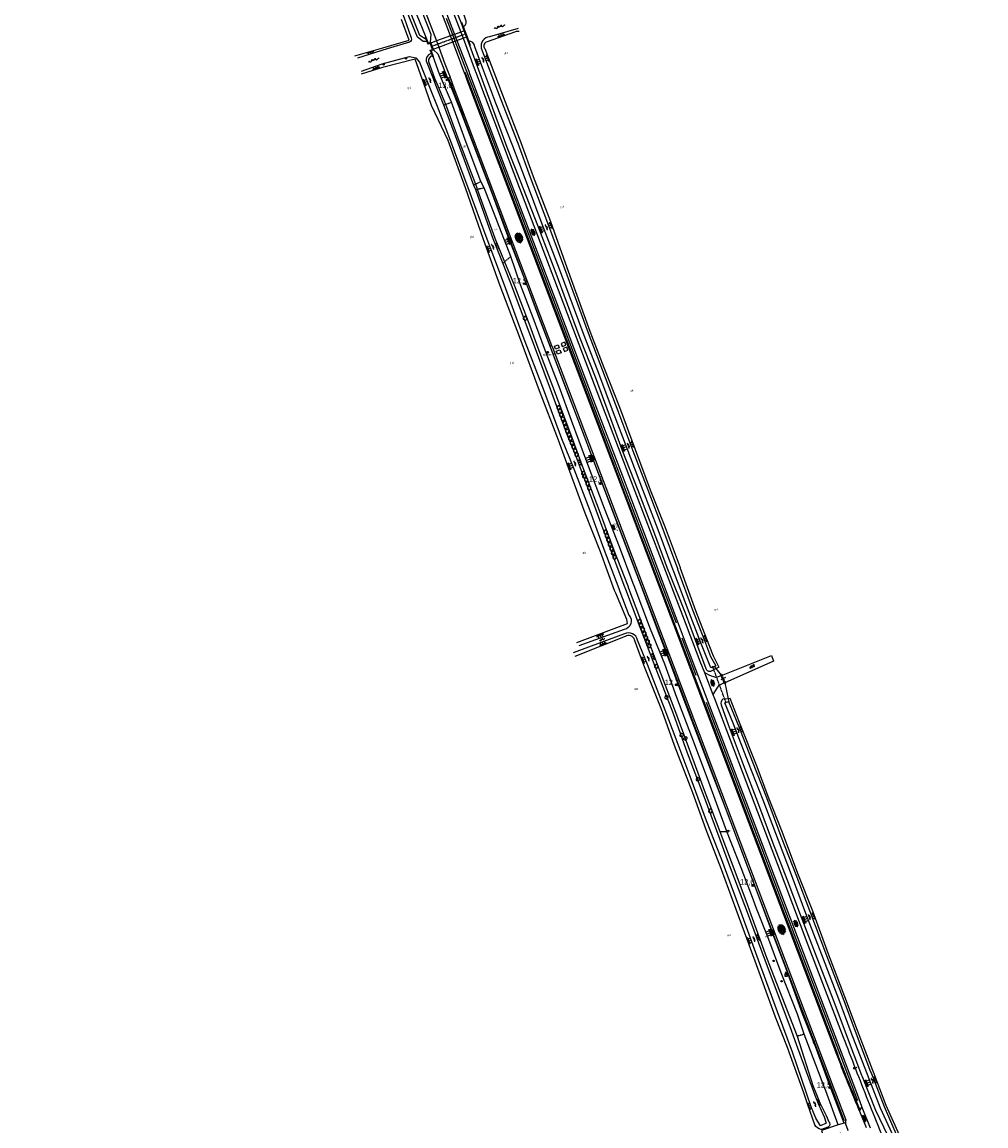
# Model space of a CAD drawing. Header units: metres. Extents: x 121538 to 126242, y 445257 to 454505.
# Tile 10 of 83: x 125416 to 125863, y 446574 to 447087. Entities that reach past the tile are written whole.
import ezdxf

# ---------------------------------------------------------------- set-up
doc = ezdxf.new("R2010")
doc.units = ezdxf.units.M
doc.linetypes.add('STIPPELFIJN', pattern=[0.375, 0.25, -0.125])
for name, color, linetype in [('BOUWT04', 8, 'Continuous'), ('SYMBD01', 8, 'Continuous'), ('SYMBD02', 8, 'Continuous'), ('SYMBD04', 8, 'Continuous'), ('SYMBD05', 8, 'Continuous'), ('TEK-D05', 8, 'Continuous'), ('TER-D03S', 8, 'Continuous'), ('TER-T02', 8, 'RASTER'), ('TER-T03', 8, 'Continuous'), ('TER-T04', 8, 'HAAG'), ('TER-T09', 8, 'Continuous'), ('TOPOT05', 8, 'STIPPELFIJN'), ('TOPOT06', 8, 'WALB'), ('TOPOT18', 8, 'STIPPELFIJN'), ('TOPOT20', 8, 'Continuous'), ('TOPOT21', 8, 'Continuous'), ('TOPOT22', 8, 'Continuous'), ('TOPOT24', 8, 'Continuous'), ('TOPOT26', 8, 'Continuous'), ('TOPOT30', 8, 'Continuous'), ('TOPOT31', 8, 'Continuous'), ('TOPOT50', 8, 'Continuous'), ('TOPOT55', 8, 'Continuous'), ('WAT-T00', 8, 'Continuous'), ('WEG-T01', 8, 'Continuous')]:
    doc.layers.add(name, color=color, linetype=linetype)
doc.styles.add('ISO', font='provutr.shx')
doc.styles.add('rtw_iso', font='iso-rtw.shx')
doc.linetypes.add('HAAG', pattern='A,0.25,-0.25,[151,BLOK.SHX,S=0.25,R=0,X=0,Y=0],-0.25,0.25', length=1)
doc.linetypes.add('RASTER', pattern='A,0.25,-0.25,[150,BLOK.SHX,S=0.25,R=0,X=0,Y=0],-0.25,0.25', length=1)
doc.linetypes.add('WALB', pattern='A,0.5,[155,BLOK.SHX,S=0.25,R=0,X=0,Y=0],0.5', length=1)

# ---------------------------------------------------------------- blocks, each defined once
blk = doc.blocks.new('water-l')
at = {"linetype": 'Continuous'}
for centre, start, end in [((0.16, 1.47), 129.7446, 230.2554), ((-0.47, 2.22), 309.7446, 50.2554), ((-0.47, 0.72), 309.7446, 50.2554), ((0.49, 0), 129.7446, 230.2554), ((-0.14, 0.75), 309.7446, 50.2554), ((0.16, -1.51), 129.7446, 230.2554), ((-0.47, -0.76), 309.7446, 50.2554), ((-0.47, -2.26), 309.7446, 50.2554), ((-0.14, -0.75), 309.7446, 50.2554)]:
    blk.add_arc(centre, 0.488, start, end, dxfattribs=at)
blk = doc.blocks.new('talud')
for p, q in [((0, 0.75), (0.5, 0.75)), ((0, 0.5), (1, 0.5)), ((0, 0.25), (0.5, 0.25)), ((0, 0), (1, 0)), ((0, -0.25), (0.5, -0.25)), ((0, -0.5), (1, -0.5)), ((0, -0.75), (0.5, -0.75))]:
    blk.add_line(p, q)
blk = doc.blocks.new('water-m')
at = {"linetype": 'Continuous'}
for centre, start, end in [((-0.01, 0.75), 129.7446, 230.2554), ((-0.32, 1.12), 309.7446, 50.2554), ((-0.32, 0.37), 309.7446, 50.2554), ((0.32, 0.01), 129.7446, 230.2554), ((0, 0.38), 309.7446, 50.2554), ((-0.01, -0.74), 129.7446, 230.2554), ((-0.32, -0.37), 309.7446, 50.2554), ((-0.32, -1.12), 309.7446, 50.2554), ((0, -0.37), 309.7446, 50.2554)]:
    blk.add_arc(centre, 0.244, start, end, dxfattribs=at)
blk = doc.blocks.new('struik')
at = {"linetype": 'Continuous'}
for centre, start, end in [((-0.44, 0), 91.0912, 268.9013), ((0, 0.44), 1.0233, 178.9632), ((0.44, 0), 271.6625, 88.3448), ((0, -0.45), 180.4729, 359.5406)]:
    blk.add_arc(centre, 0.45, start, end, dxfattribs=at)
blk = doc.blocks.new('asfalt-xl')
at = {"linetype": 'Continuous'}
for p, q in [((1.4, 1.54), (-1.75, -0.3)), ((1.4, 1.54), (-1.75, -0.3)), ((1.41, -1.53), (-1.75, 0.28)), ((1.41, -1.53), (-1.75, 0.28)), ((1.01, 2.03), (-1.74, 0.43)), ((1.01, 2.03), (-1.74, 0.43)), ((1.65, -0.94), (-1.64, 0.94)), ((1.65, -0.94), (-1.64, 0.94)), ((1.64, 0.96), (-1.63, -0.95)), ((1.64, 0.96), (-1.63, -0.95)), ((0.41, 2.41), (-1.51, 1.29)), ((0.41, 2.41), (-1.51, 1.29)), ((1.77, -0.29), (-1.4, 1.52)), ((1.77, -0.29), (-1.4, 1.52)), ((1.76, 0.3), (-1.39, -1.53)), ((1.76, 0.3), (-1.39, -1.53)), ((1.75, 0.44), (-1.02, 2.02)), ((1.75, 0.44), (-1.02, 2.02)), ((1.52, 1.29), (-0.43, 2.4)), ((1.52, 1.29), (-0.43, 2.4)), ((1.02, -2.03), (-1.74, -0.45)), ((1.02, -2.03), (-1.74, -0.45)), ((0.41, -2.41), (-1.49, -1.33)), ((0.41, -2.41), (-1.49, -1.33)), ((1.75, -0.43), (-1, -2.03)), ((1.75, -0.43), (-1, -2.03)), ((1.53, -1.28), (-0.41, -2.41)), ((1.53, -1.28), (-0.41, -2.41))]:
    blk.add_line(p, q, dxfattribs=at)
blk = doc.blocks.new('DRHEK')
at = {"linetype": 'Continuous'}
for p, q in [((1.25, 0), (-1.25, 0)), ((-0.5, 0.7), (0.5, 0.7)), ((-0.5, -0.7), (0.5, -0.7))]:
    blk.add_line(p, q, dxfattribs=at)
blk = doc.blocks.new('asfalt-l')
for p, q in [((-0.93, 0.18), (0.7, 1.13)), ((-0.89, -0.52), (0.89, 0.52)), ((-0.89, 0.52), (0.89, -0.52)), ((-0.76, 1.01), (0.3, 1.62)), ((-0.7, 1.13), (0.93, 0.18)), ((-0.3, 1.62), (0.76, 1.01)), ((-0.93, -0.18), (0.7, -1.13)), ((-0.76, -1.01), (0.3, -1.62)), ((-0.7, -1.13), (0.93, -0.18)), ((-0.3, -1.62), (0.76, -1.01))]:
    blk.add_line(p, q)
blk = doc.blocks.new('beton-m')
for p, q in [((-0.68, 0.66), (-0.45, 0.52)), ((-0.45, 0.26), (-0.68, 0.13)), ((-0.23, 1.44), (-0.45, 1.31)), ((-0.45, 1.31), (-0.45, 1.05)), ((-0.45, 1.05), (-0.23, 0.92)), ((-0.45, 0.52), (-0.45, 0.26)), ((0, 1.31), (-0.23, 1.44)), ((-0.23, 0.92), (0, 1.05)), ((0, 1.05), (0, 1.31)), ((0, 0.52), (0.23, 0.66)), ((0, 0.26), (0, 0.52)), ((0.23, 0.13), (0, 0.26)), ((0.23, 0.66), (0.45, 0.52)), ((0.45, 0.26), (0.23, 0.13)), ((0.45, 0.52), (0.45, 0.26)), ((-0.45, -0.26), (-0.23, -0.13)), ((-0.45, -0.52), (-0.45, -0.26)), ((-0.23, -0.66), (-0.45, -0.52)), ((-0.23, -0.13), (0, -0.26)), ((0, -0.52), (-0.23, -0.66)), ((0, -0.26), (0, -0.52)), ((0, -1.05), (0.23, -0.92)), ((0.23, -0.92), (0.45, -1.05)), ((0.45, -0.26), (0.68, -0.13)), ((0.45, -0.52), (0.45, -0.26)), ((0.68, -0.66), (0.45, -0.52))]:
    blk.add_line(p, q)
blk = doc.blocks.new('paal')
for radius in [0.45, 0.2]:
    blk.add_circle((0, 0), radius)
blk = doc.blocks.new('kilometerpaal')
for p, q in [((-0.44, 0.44), (0.44, -0.44)), ((-0.44, -0.44), (-0.44, 0.44)), ((0.44, 0.44), (-0.44, -0.44)), ((0.44, -0.44), (0.44, 0.44))]:
    blk.add_line(p, q)
at = {"style": 'rtw_iso'}
blk.add_attdef('KILOMETERPAAL', (0.59, 0.87), '', height=2.5, dxfattribs=at)
blk = doc.blocks.new('BOOM')
for radius in [0.315, 0.225, 0.135]:
    blk.add_circle((0, 0), radius)
blk = doc.blocks.new('afsl-gas')
blk.add_circle((0, 0), 0.45)
at = {"style": 'ISO'}
blk.add_attdef('AFSL-GAS', (0.7, 0), '', height=0.9, dxfattribs=at)
blk = doc.blocks.new('verkeersbord')
for p, q in [((0.5, 0.32), (-0.5, 0.32)), ((-0.5, 0.32), (0, -0.6)), ((0, -0.6), (0.5, 0.32))]:
    blk.add_line(p, q)
blk = doc.blocks.new('verklikker')
blk.add_circle((0, 0), 0.45)
at = {"style": 'ISO'}
blk.add_attdef('VERKLIKKER', (0.7, 0), '', height=0.9, dxfattribs=at)
blk = doc.blocks.new('aanduidingsbord')
for p, q in [((-0.81, -0.33), (0, 0)), ((-1.45, -0.5), (-1.01, -0.5))]:
    blk.add_line(p, q)
blk.add_circle((-1.23, -0.5), 0.45)
blk = doc.blocks.new('verkeersteller')
blk.add_circle((0, 0), 0.45)
blk = doc.blocks.new('zonnepaneel')
blk.add_circle((0, 0), 0.45)
at = {"style": 'ISO'}
blk.add_attdef('ZONNEPANEEL', (0.7, 0), '', height=0.9, dxfattribs=at)
blk = doc.blocks.new('wegwijzer-mp')
for q in [(-0.42, 1.42), (0.42, 1.42), (0, 0)]:
    blk.add_line((0, 1), q)
blk.add_lwpolyline([(-0.6, -0.6), (0.6, -0.6), (0.6, 0.6), (-0.6, 0.6)], close=True)
blk = doc.blocks.new('klinkers-m')
for p, q in [((0, 1.5), (-0.5, 1.5)), ((-0.5, 1.5), (-0.5, 0.5)), ((-0.5, 0.5), (-0.5, -0.5)), ((0, 0.5), (-0.5, 0.5)), ((0, 1.5), (0, 1)), ((0.5, 1), (0, 1)), ((0, 1), (0, 0.5)), ((0, 0.5), (0, 0)), ((0.5, 0), (0, 0)), ((0, 0), (0, -0.5)), ((0.5, 0), (0.5, 1)), ((0.5, -1), (0.5, 0)), ((-0.5, -0.5), (-0.5, -1.5)), ((0, -0.5), (-0.5, -0.5)), ((-0.5, -1.5), (0, -1.5)), ((0, -0.5), (0, -1)), ((0, -1), (0.5, -1)), ((0, -1), (0, -1.5))]:
    blk.add_line(p, q)
blk = doc.blocks.new('klinkers-l')
at = {"linetype": 'Continuous'}
for p, q in [((-0.25, 1), (-0.75, 1)), ((-0.75, 1), (-0.75, 0)), ((-0.25, 0), (-0.75, 0)), ((-0.75, 0), (-0.75, -1)), ((0.25, 1.5), (-0.25, 1.5)), ((-0.25, 1.5), (-0.25, 0.5)), ((0.25, 0.5), (-0.25, 0.5)), ((-0.25, 0.5), (-0.25, -0.5)), ((0.25, 0.5), (0.25, 1.5)), ((0.75, 1), (0.25, 1)), ((0.25, -0.5), (0.25, 0.5)), ((0.75, 0), (0.75, 1)), ((-0.75, -1), (-0.25, -1)), ((-0.25, -0.5), (-0.25, 0)), ((0.25, -0.5), (-0.25, -0.5)), ((-0.25, -0.5), (-0.25, -1.5)), ((-0.25, -1.5), (0.25, -1.5)), ((0.75, 0), (0.25, 0)), ((0.25, 0), (0.25, -0.5)), ((0.25, -1.5), (0.25, -0.5)), ((0.25, -1), (0.75, -1)), ((0.75, -1), (0.75, 0))]:
    blk.add_line(p, q, dxfattribs=at)
blk = doc.blocks.new('bermverhardingblok-s')
at = {"linetype": 'Continuous'}
for p, q in [((-0.2, 1), (-0.2, -1)), ((-0.2, 1), (0.2, 1)), ((0.2, 1), (-0.2, 1)), ((0.2, 0), (-0.2, 0)), ((0.2, -1), (0.2, 1)), ((-0.2, -1), (0.2, -1))]:
    blk.add_line(p, q, dxfattribs=at)
for points in [[(0.1, 0.1), (0.1, 0.9), (-0.1, 0.9), (-0.1, 0.1)], [(0, 0.2), (0, 0.8), (0, 0.8), (0, 0.2)]]:
    blk.add_lwpolyline(points, close=True, dxfattribs=at)

msp = doc.modelspace()

# ---------------------------------------------------------------- linework, layer by layer
at = {"layer": 'BOUWT04'}
for points in [[(125619.67, 447086.41), (125619.89, 447086.52), (125620.67, 447084.5)], [(125621.16, 447082.5), (125619.67, 447086.41)], [(125616.72, 447080.89), (125615.94, 447080.61)], [(125619.54, 447081.91), (125616.72, 447080.89)], [(125621.16, 447082.5), (125619.54, 447081.91)], [(125620.67, 447084.5), (125621.4, 447082.59)], [(125621.16, 447082.5), (125621.4, 447082.59)], [(125622.23, 447079.7), (125621.16, 447082.5)], [(125621.4, 447082.59), (125622.47, 447079.79)], [(125603.46, 447078.58), (125603.12, 447079.47), (125603.35, 447079.58)], [(125603.35, 447079.58), (125604.44, 447076.87), (125605.48, 447077.23)], [(125603.88, 447077.52), (125603.46, 447078.58)], [(125605.38, 447076.77), (125604.31, 447076.41), (125603.88, 447077.52)], [(125605.38, 447076.77), (125605.62, 447076.86)], [(125606.46, 447073.93), (125605.38, 447076.77)], [(125605.48, 447077.23), (125605.62, 447076.86)], [(125608.27, 447077.82), (125605.62, 447076.86)], [(125605.62, 447076.86), (125606.72, 447074.02)], [(125614.78, 447080.18), (125608.27, 447077.82)], [(125609.34, 447074.98), (125615.84, 447077.36)], [(125615.94, 447080.61), (125614.78, 447080.18)], [(125615.84, 447077.36), (125617.02, 447077.79)], [(125617.02, 447077.79), (125617.8, 447078.08)], [(125617.8, 447078.08), (125620.6, 447079.1)], [(125620.6, 447079.1), (125622.23, 447079.7)], [(125622.47, 447079.79), (125622.23, 447079.7)], [(125623.74, 447075.74), (125622.23, 447079.7)], [(125622.47, 447079.79), (125623.19, 447077.91)], [(125623.19, 447077.91), (125623.98, 447075.83), (125623.74, 447075.74)], [(125605.92, 447072.17), (125605.4, 447073.55), (125606.46, 447073.93)], [(125606.85, 447073.69), (125606.61, 447073.59), (125605.81, 447073.29), (125606.81, 447070.54)], [(125606.38, 447070.98), (125605.92, 447072.17)], [(125606.81, 447070.54), (125606.57, 447070.46), (125606.38, 447070.98)], [(125606.72, 447074.02), (125606.46, 447073.93)], [(125606.72, 447074.02), (125609.34, 447074.98)], [(125606.72, 447074.02), (125606.85, 447073.69)]]:
    msp.add_lwpolyline(points, dxfattribs=at)
at = {"layer": 'TER-T02', "flags": 128}
for points in [[(125737.36, 446787.38), (125737.27, 446787.49)], [(125738.17, 446786.38), (125737.36, 446787.38)], [(125740.61, 446783.38), (125738.17, 446786.38)], [(125742.17, 446779.98), (125742.2, 446779.84)], [(125742.2, 446779.84), (125743.8, 446772.36)], [(125743.8, 446772.36), (125744.07, 446771.09)]]:
    msp.add_lwpolyline(points, dxfattribs=at)
at = {"layer": 'TER-T03'}
for points in [[(125740.7, 446783.18), (125740.61, 446783.38)], [(125742.17, 446779.98), (125740.7, 446783.18)]]:
    msp.add_lwpolyline(points, dxfattribs=at)
at = {"layer": 'TER-T04', "flags": 128}
for points in [[(125615.94, 447080.61), (125612.99, 447088.33)], [(125617.02, 447077.79), (125615.94, 447080.61)], [(125719.68, 446807.44), (125700.91, 446856.88), (125683.12, 446903.6), (125663.49, 446955.26), (125644.95, 447004.16), (125627.62, 447050.08), (125622.91, 447062.37), (125617.02, 447077.79)], [(125728.92, 446783.19), (125722.33, 446800.43)], [(125803.95, 446585.66), (125788.97, 446625.08), (125775.38, 446660.69), (125758.95, 446704.16), (125733.61, 446770.68)]]:
    msp.add_lwpolyline(points, dxfattribs=at)
at = {"layer": 'TER-T09'}
for points in [[(125603.46, 447078.58), (125600.59, 447080.43), (125596.8, 447089.7), (125587.76, 447114.96), (125580.45, 447134.26), (125574.74, 447148.86), (125567.28, 447169.86), (125559.41, 447190.41), (125552.88, 447206.02), (125546.93, 447223.28), (125539.08, 447243.89), (125541.65, 447242.41), (125545.39, 447231.52), (125551.43, 447216.93), (125554.74, 447207.47), (125561.85, 447189.42), (125569.47, 447168.57), (125575.35, 447153.37), (125583.13, 447132.4), (125589.63, 447116.14), (125598.78, 447090.52), (125603.35, 447079.58)], [(125619.67, 447086.41), (125616.86, 447093.56), (125612.79, 447106.98), (125613.9, 447108.44), (125615.78, 447108.6)], [(125570.36, 447070.98), (125583.3, 447074.61), (125595.54, 447078.19), (125591.99, 447087.81)], [(125673.49, 446798.52), (125696.96, 446807.25), (125696.65, 446809.22), (125691.5, 446821.48), (125690.98, 446822.71), (125684.48, 446840.66), (125677.39, 446858.48), (125670.24, 446877.95), (125664.93, 446892.41), (125656.05, 446915.37), (125646.95, 446940.09), (125637.83, 446964.12), (125630.13, 446985.68), (125621.71, 447009.57), (125613.67, 447031.57), (125605.99, 447047.93), (125603.52, 447054.94), (125598.4, 447069.43), (125583.16, 447065.55), (125573.26, 447062.47)], [(125612.42, 447048.43), (125618.73, 447031.55), (125626.35, 447011.31)], [(125626.35, 447011.31), (125626.99, 447009.61), (125627.21, 447009.02)], [(125627.21, 447009.02), (125635.45, 446986.25), (125639.93, 446975.27)], [(125639.93, 446975.27), (125644.46, 446964.13), (125651.61, 446945.52), (125655.34, 446935.3), (125662.11, 446917.59), (125670.57, 446895.46), (125676, 446880.47), (125683.87, 446859.83), (125690.63, 446841.4), (125697.09, 446824.8), (125697.47, 446823.78), (125704.25, 446805.71), (125711.7, 446785.96), (125719.24, 446766.1), (125725.16, 446750.19), (125733.05, 446728.68), (125739.9, 446710.7)], [(125822.96, 446568.37), (125823.31, 446569.66), (125817.14, 446583.47), (125811.19, 446599.05), (125810.94, 446599.71), (125803.82, 446618.38), (125797.94, 446633.96), (125790.27, 446653.74), (125782.98, 446673.78), (125776.46, 446690.44), (125768.69, 446710.97), (125762.34, 446726.92), (125757.16, 446740.79), (125748.92, 446761.3), (125744.59, 446772.43), (125743.8, 446772.36)], [(125739.9, 446710.7), (125745.1, 446696.73), (125752, 446678.74), (125754.18, 446672.26), (125761.56, 446652.2), (125775.71, 446615.63)]]:
    msp.add_lwpolyline(points, dxfattribs=at)
for points in [[(125646.66, 447082.21, 0.093752), (125644.9, 447082.06), (125631.42, 447077.28, 0.571373), (125630.8, 447074.27), (125633.74, 447066.52), (125640.16, 447049.59), (125647.49, 447030.74), (125653.24, 447014.82), (125661.21, 446994.03), (125668.85, 446972.66), (125679.46, 446943.11), (125686, 446926.25), (125693.21, 446907.79), (125700.49, 446888.09), (125707.5, 446869.46), (125714.47, 446851.89), (125721.4, 446833.36), (125721.51, 446833.08), (125728.56, 446813.42), (125734.76, 446797.34), (125736.81, 446792.36), (125739.45, 446787.03), (125738.17, 446786.38)], [(125606.38, 447070.98, 0.383567), (125604.57, 447068.29), (125607.43, 447060.55), (125608.91, 447057.01), (125611.72, 447050.31), (125612.42, 447048.43)], [(125738.17, 446786.38), (125735.87, 446785.2, -0.459468), (125733.49, 446786.28), (125729.16, 446797.91), (125723.92, 446812.08), (125716.31, 446831.07), (125716.06, 446831.68), (125709.15, 446850.04), (125701.95, 446869.06), (125694.48, 446887.96), (125688.62, 446904.01), (125682.14, 446921.68), (125674.87, 446940.1), (125663.32, 446971.1), (125655.41, 446992.06), (125647.29, 447012.72), (125641.11, 447028.41), (125633.63, 447048.7), (125627.93, 447064.3), (125623.74, 447075.74)], [(125786.95, 446572.33, -0.217085), (125783.92, 446574.57), (125780.79, 446583.84), (125778.93, 446589.35), (125771.29, 446610.38), (125765.7, 446624.45), (125756.21, 446650.5), (125747.46, 446674.45), (125740.59, 446693.06), (125733.57, 446711.53), (125727.25, 446728.62), (125718.78, 446750.66), (125713.22, 446766.26), (125704.61, 446787.91), (125700.26, 446799.67, 0.531855), (125695.93, 446801.22), (125672.55, 446792.05)], [(125743.8, 446772.36), (125741.32, 446772.12, 0.391201), (125740.52, 446769.59), (125743.7, 446760.4), (125750.77, 446741.79), (125757.37, 446724.56), (125764.38, 446705.83), (125771, 446688.57), (125777.24, 446672.24), (125784.98, 446652.01), (125792.82, 446631.8), (125798.52, 446616.53), (125805.63, 446597.65), (125805.9, 446596.97), (125812.08, 446581.33), (125817.93, 446569.42)], [(125775.71, 446615.63), (125783.09, 446592.79), (125784.78, 446588.63), (125786.32, 446584.75), (125789.26, 446578.86), (125790.54, 446575.97, -0.458964), (125790.01, 446573.4), (125787.04, 446572.32, -0.005108), (125786.95, 446572.33)]]:
    msp.add_lwpolyline(points, format="xyb", dxfattribs=at)
at = {"layer": 'TOPOT05', "flags": 128}
for points in [[(125611.58, 447048.16), (125612.42, 447048.43)], [(125612.42, 447048.43), (125615.21, 447049.33)], [(125625.47, 447010.88), (125626.35, 447011.31)], [(125626.35, 447011.31), (125628.89, 447012.53)], [(125627.21, 447009.02), (125630.41, 447009.66)], [(125626.41, 447008.87), (125627.21, 447009.02)], [(125639.08, 446974.52), (125639.93, 446975.27)], [(125639.93, 446975.27), (125642.83, 446977.81)], [(125739.9, 446710.7), (125743.18, 446710.73)], [(125779.06, 446616.58), (125775.71, 446615.63)]]:
    msp.add_lwpolyline(points, dxfattribs=at)
at = {"layer": 'TOPOT06', "flags": 128}
for points in [[(125603.88, 447077.52), (125602.03, 447077.61), (125599.46, 447079.6), (125595.43, 447089.33), (125585.04, 447117.72), (125581.5, 447127.49), (125573.55, 447147.72), (125566.06, 447167.58), (125558.1, 447188.63), (125552.06, 447205.39), (125545.19, 447223.13), (125537.56, 447243.2), (125534.16, 447251.86), (125527.61, 447269.44), (125520.84, 447287.48), (125519.65, 447290.88), (125517.06, 447298.29), (125510.37, 447316.84), (125503.87, 447334.47), (125499.2, 447346.74), (125494.62, 447358.92), (125489.69, 447370.63), (125485.11, 447383.09), (125478.94, 447396.42), (125474.88, 447404.54), (125469.31, 447414.92), (125464.37, 447424.2), (125458.41, 447435.24), (125452.1, 447446.51), (125446.01, 447457.02), (125438.7, 447468.58), (125427.79, 447485.05), (125417.41, 447499.39), (125415.84, 447497.87), (125424.74, 447484.37), (125436.05, 447467), (125443.18, 447455.24), (125449.28, 447444.86), (125455.69, 447433.28), (125461.47, 447423.06), (125466.59, 447413.42), (125471.74, 447403.52), (125475.64, 447395.52), (125481.92, 447381.97), (125486.7, 447370.59), (125491.72, 447357.18), (125495.98, 447345.16), (125500.65, 447332.85), (125507.37, 447315.44), (125512.91, 447301.48), (125513.22, 447298.63), (125511.58, 447296.87), (125494.77, 447290.42), (125481.95, 447286.07), (125482.78, 447283.65), (125492.59, 447287.19), (125508.08, 447292.53), (125512.88, 447293.79, -0.286146), (125516.18, 447291.76), (125516.93, 447289.85), (125520.64, 447280.32), (125527.78, 447262.02), (125535.82, 447241.35), (125540.53, 447228.37), (125546.25, 447213.68), (125553.27, 447194.28), (125563.8, 447166.77), (125571.39, 447146.19), (125579.85, 447124.76), (125585.49, 447109.17), (125593.21, 447088.53), (125596.54, 447079.24, -0.353858), (125595.72, 447077.22), (125585.37, 447074.14), (125571.59, 447069.88)], [(125620.67, 447084.5, 0.426008), (125621.88, 447087.45), (125621.53, 447088.42), (125619.49, 447094.84), (125615.1, 447106.96), (125616.13, 447107.4)]]:
    msp.add_lwpolyline(points, format="xyb", dxfattribs=at)
at = {"layer": 'TOPOT18'}
msp.add_line((125742.75, 446770.52), (125736.47, 446787.47), dxfattribs=at)
msp.add_lwpolyline([(125605.92, 447075.35), (125621.93, 447081.19)], dxfattribs=at)
at = {"layer": 'TOPOT50'}
for points in [[(125605.48, 447077.23), (125605.76, 447080.76), (125601.5, 447091.77), (125592.18, 447117.14), (125585.8, 447133.51), (125578.4, 447152.91), (125571.85, 447170), (125564.15, 447190.68), (125557.33, 447208.26), (125549.95, 447227.51), (125542.34, 447245.05), (125537.17, 447252.02), (125529.87, 447272.08)], [(125606.85, 447073.69), (125608.89, 447071.82), (125614.02, 447058.96), (125620.12, 447043.72), (125627.69, 447023.82), (125633.69, 447008.08), (125641.32, 446987.55), (125649.96, 446965.3), (125655.67, 446949.95), (125661.07, 446935.76), (125667.8, 446918.11), (125674.96, 446899.31), (125681.15, 446882.93), (125689.16, 446861.97), (125696.11, 446843.62), (125702.48, 446826.73), (125702.81, 446825.85), (125710.35, 446805.88), (125716.62, 446789.26), (125722.68, 446773.16), (125729.4, 446755.66), (125736.68, 446736.62), (125743.39, 446719.11), (125750.52, 446700.04), (125757.04, 446682.83), (125763.15, 446666.69), (125770.82, 446646.41), (125778.15, 446626.21), (125784.07, 446611.06), (125790.99, 446592.52), (125791.47, 446591.27), (125797.47, 446575.52), (125797.53, 446575.34)], [(125615.21, 447049.33), (125611.56, 447058.02), (125609.71, 447062.41), (125606.81, 447070.54)], [(125628.89, 447012.53), (125621.56, 447031.95), (125615.21, 447049.33)], [(125630.41, 447009.66), (125628.89, 447012.53)], [(125642.83, 446977.81), (125630.41, 447009.66)], [(125743.18, 446710.73), (125734.15, 446735.27), (125726.9, 446754.65), (125719.93, 446772.93), (125714.25, 446788.39), (125707.63, 446804.76), (125700.07, 446824.79), (125699.69, 446825.82), (125693.19, 446842.97), (125686.29, 446860.78), (125678.1, 446882.42), (125671.03, 446901.57), (125665.21, 446917.32), (125658.46, 446935.01), (125653.11, 446949.28), (125647.37, 446964.57), (125642.83, 446977.81)], [(125779.06, 446616.58), (125775.89, 446625.98), (125768.35, 446645.13), (125762.55, 446660.59), (125756.96, 446675.05), (125755, 446680.09), (125749.73, 446693.88), (125743.18, 446710.73)], [(125794.87, 446574.46), (125789.01, 446590.3), (125788.62, 446591.33), (125779.06, 446616.58)]]:
    msp.add_lwpolyline(points, dxfattribs=at)
at = {"layer": 'TOPOT55'}
for points in [[(125668.39, 446936.59), (125667.86, 446937.95), (125666.2, 446937.31), (125666.72, 446935.95), (125668.39, 446936.59)], [(125663.52, 446934.69), (125663.02, 446936.09), (125664.72, 446936.76), (125665.22, 446935.35), (125663.52, 446934.69)], [(125664.44, 446932.41), (125663.9, 446933.79), (125665.58, 446934.4), (125666.11, 446933.02), (125664.44, 446932.41)], [(125669.31, 446934.21), (125668.77, 446935.62), (125667.11, 446935), (125667.65, 446933.59), (125669.31, 446934.21)]]:
    msp.add_lwpolyline(points, dxfattribs=at)
at = {"layer": 'WAT-T00'}
for points in [[(125646.15, 447083.57), (125632.92, 447079.7, 0.465957), (125629.09, 447074.54), (125632.34, 447065.99), (125638.18, 447050.62), (125645.98, 447030.4), (125651.79, 447014.51), (125659.82, 446993.42), (125667.75, 446972.18), (125678.77, 446942.32), (125685.37, 446924.74), (125692.47, 446906.01), (125699.47, 446887.54), (125706.48, 446869.35), (125713.36, 446851.13), (125720.15, 446832.87), (125720.25, 446832.59), (125727.18, 446813.68), (125732.76, 446799.37), (125735.56, 446792.06), (125737.96, 446787.63), (125737.36, 446787.38)], [(125737.36, 446787.38), (125735.68, 446786.67), (125731.08, 446798.28), (125725.61, 446812.44), (125718.34, 446831.85), (125718.24, 446832.13), (125711.21, 446850.74), (125704.18, 446869.44), (125696.88, 446888.6), (125690.47, 446905.2), (125683.7, 446923.4), (125676.89, 446941.06), (125665.37, 446971.9), (125657.4, 446992.75), (125649.68, 447013.46), (125643.7, 447029.05), (125635.8, 447048.96), (125629.87, 447065.04), (125626.14, 447075.17, 0.33596), (125623.19, 447077.91)], [(125605.92, 447072.17), (125604.59, 447071.35, 0.239687), (125603.43, 447068.66), (125606.36, 447061.22), (125608.16, 447056.72), (125611.58, 447048.16)], [(125573.46, 447063.86), (125583.08, 447067.21), (125595.81, 447070.63), (125598.74, 447069.98), (125600.43, 447067.93), (125605.36, 447055.64), (125608.58, 447047.61), (125614.66, 447031.7), (125622.89, 447009.78), (125631.59, 446986.01), (125639.76, 446964.61), (125648.4, 446940.82), (125657.77, 446916.29), (125666.4, 446893.26), (125672.08, 446879.07), (125679.43, 446859.84), (125686.05, 446841.89), (125692.93, 446823.58), (125693.44, 446822.23), (125697.56, 446811.22, -0.620884), (125695.43, 446804.6), (125674.45, 446796.88)], [(125639.08, 446974.52), (125643.22, 446963.83), (125649.9, 446945.94), (125653.58, 446936.22), (125660.65, 446917.6), (125668.97, 446894.83), (125673.5, 446883.8), (125682.33, 446860.09), (125688.17, 446844.18), (125695.25, 446825.16), (125695.98, 446823.21), (125702.18, 446806.79), (125710.43, 446785.49), (125718.13, 446765.46), (125724.67, 446747.2), (125732.51, 446726.69), (125738.85, 446709.92), (125743.68, 446696.56), (125753.02, 446671.98), (125760.4, 446651.9), (125772.38, 446620.11), (125775.25, 446612), (125783.32, 446590.04), (125784, 446588.33), (125785.5, 446584.5), (125788.24, 446578.18), (125789.18, 446575.24), (125786.56, 446574.06), (125784.37, 446577.61), (125782.28, 446582.95), (125773.62, 446608.26), (125766.57, 446627.06), (125757.75, 446650.91), (125749.12, 446674.82), (125740.81, 446697.56), (125733.71, 446715.62), (125726.51, 446735.03), (125719.55, 446753.61), (125714.48, 446767.1), (125706.21, 446788.35), (125701.68, 446799.63, 0.490837), (125695.56, 446802.49), (125671.82, 446793.77)]]:
    msp.add_lwpolyline(points, format="xyb", dxfattribs=at)
for points in [[(125611.58, 447048.16), (125617.88, 447031.44), (125625.47, 447010.88)], [(125625.47, 447010.88), (125626.41, 447008.87)], [(125626.41, 447008.87), (125634.48, 446986.03), (125639.08, 446974.52)], [(125820.64, 446568.74), (125814.48, 446582.29), (125808.42, 446597.96), (125808.15, 446598.67), (125800.92, 446617.36), (125795.19, 446632.84), (125787.3, 446653.42), (125779.83, 446672.71), (125773.64, 446689.38), (125767.09, 446706.54), (125759.93, 446725.21), (125753.14, 446742.61), (125746.09, 446760.97), (125742.19, 446770.44), (125743.81, 446771.14), (125748.77, 446759.02), (125754.95, 446743.42), (125761.46, 446726.54), (125768.72, 446707.35), (125775.09, 446690.83), (125781.47, 446673.97), (125789.41, 446653.19), (125796.92, 446633.56), (125802.71, 446618.02), (125809.88, 446599.13), (125810.08, 446598.62), (125816.25, 446583.07), (125822, 446569.48)]]:
    msp.add_lwpolyline(points, dxfattribs=at)
at = {"layer": 'WEG-T01'}
for points in [[(125428.96, 447507.85, -0.017953), (125430.96, 447505.57, -0.014722), (125444.62, 447485.43, -0.009989), (125460.59, 447459.44, -0.012286), (125475.24, 447434.02, -0.011167), (125489.69, 447406.06, -0.01049), (125504.72, 447373, -0.008438), (125516.29, 447344.66, 0.001929), (125527.12, 447316.53, -0.003544), (125537.36, 447289.45), (125549.17, 447258.47), (125558.91, 447232.59), (125570, 447203.33), (125581.03, 447174.43), (125592.08, 447145.45), (125610.53, 447097.16), (125616.72, 447080.89)], [(125608.78, 447114.05), (125610.34, 447106.35, 0.048375), (125610.76, 447105.17), (125613.29, 447098.46), (125619.54, 447081.91)], [(125804.6, 446581.19), (125804.97, 446581.38, -0.001959), (125798.19, 446597.98, -0.004866), (125794.59, 446607.38), (125789.53, 446620.74), (125764.91, 446685.67), (125728.5, 446781.64), (125695, 446869.86), (125668.75, 446939), (125622.09, 447062.06), (125621.65, 447063.22), (125621.24, 447063.09)], [(125804.6, 446581.19, -0.001963), (125797.81, 446597.83, -0.004866), (125794.2, 446607.24), (125789.14, 446620.59), (125764.52, 446685.53), (125728.11, 446781.49), (125694.61, 446869.72), (125668.36, 446938.86), (125622.56, 447059.64), (125621.69, 447061.91), (125621.24, 447063.09)], [(125732.68, 446784.6, 0.045639), (125736.85, 446782.67, 0.154115), (125738.85, 446782.51), (125740.6, 446783.14)], [(125741.94, 446779.72), (125740.3, 446779.05, 0.178235), (125738.44, 446777.24), (125736.68, 446774.28)], [(125736.68, 446774.28), (125737.41, 446772.45), (125752.01, 446734.04), (125766.52, 446695.8), (125780.74, 446658.1), (125797.18, 446615.28, 0.002847), (125808.56, 446585.89, 0.01435), (125821.59, 446555.27, 0.001476), (125834.55, 446527.07, -0.00048), (125844.04, 446506.2, 0.086034), (125855.15, 446491.23, 0.01041), (125863.43, 446484.02)]]:
    msp.add_lwpolyline(points, format="xyb", dxfattribs=at)
for points in [[(125602.59, 447092.78), (125608.27, 447077.82)], [(125614.78, 447080.18), (125609.1, 447095.17)], [(125616.72, 447080.89), (125617.8, 447078.08)], [(125619.54, 447081.91), (125620.6, 447079.1)], [(125608.27, 447077.82), (125609.34, 447074.98)], [(125615.84, 447077.36), (125614.78, 447080.18)], [(125621.24, 447063.09), (125620.74, 447064.6), (125618.56, 447070.41), (125615.84, 447077.36)], [(125617.8, 447078.08), (125623.25, 447063.74), (125623.66, 447062.66), (125635.21, 447031.89), (125645.83, 447003.88), (125663.63, 446957.1), (125681.04, 446911.33), (125694.47, 446876.13), (125713.05, 446827.19), (125722.89, 446801.09), (125734.24, 446771.14), (125741.04, 446753.32), (125756.13, 446713.82), (125777.46, 446657.44), (125804.06, 446587.49), (125805.84, 446582.69)], [(125620.6, 447079.1), (125626.3, 447063.99), (125626.4, 447063.71), (125643.9, 447017.22), (125661.86, 446970.04), (125681.55, 446918.27), (125697.67, 446876.05), (125722.45, 446810.96), (125730.52, 446789.83), (125732.68, 446784.6)], [(125609.34, 447074.98), (125612.14, 447067.28), (125614.66, 447060.98)], [(125661.9, 446936.3), (125661.14, 446936.04), (125615.36, 447056.91), (125614.5, 447059.15), (125613.92, 447060.68), (125614.66, 447060.98)], [(125661.9, 446936.3), (125616.1, 447057.19), (125615.25, 447059.44), (125614.66, 447060.98)], [(125661.9, 446936.3), (125663.25, 446932.69)], [(125798.32, 446576.85), (125797.56, 446576.6), (125791.81, 446591.88), (125757.25, 446682.67), (125720.91, 446778.81), (125687.36, 446866.9), (125662.52, 446932.36), (125663.25, 446932.69)], [(125663.25, 446932.69), (125688.1, 446867.18), (125721.66, 446779.1), (125758, 446682.95), (125792.56, 446592.17), (125798.32, 446576.85)], [(125740.7, 446783.18), (125763.84, 446792.44), (125764.84, 446789.83), (125742.2, 446779.84)], [(125732.68, 446784.6), (125736.68, 446774.28)], [(125740.6, 446783.14), (125740.7, 446783.18)], [(125741.94, 446779.72), (125740.6, 446783.14)], [(125742.2, 446779.84), (125741.94, 446779.72)], [(125804.6, 446581.19), (125804.77, 446580.79)], [(125804.77, 446580.79), (125805.84, 446582.69)], [(125804.77, 446580.79), (125807.84, 446573.35)], [(125805.84, 446582.69), (125809.69, 446573.05)], [(125794.87, 446574.46), (125787.09, 446571.87), (125788.37, 446568.19), (125796.21, 446570.87)], [(125797.53, 446575.34), (125794.87, 446574.46)], [(125798.24, 446575.58), (125797.53, 446575.34)], [(125798.32, 446576.85), (125798.42, 446576.56), (125798.22, 446576.48), (125798.24, 446575.58)], [(125798.24, 446575.58), (125798.25, 446575.05), (125799.32, 446572.02), (125799.42, 446571.97)]]:
    msp.add_lwpolyline(points, dxfattribs=at)

# ---------------------------------------------------------------- block references
at = {"layer": 'SYMBD01'}
for name, p, rotation in [('asfalt-xl', (125646.56, 446986.4), 21.11211538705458), ('asfalt-l', (125653.12, 446989.03), 22.65898116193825), ('beton-m', (125755.08, 446787.49), 111.0000000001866), ('asfalt-xl', (125768.53, 446665.22), 20.59864065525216), ('asfalt-l', (125775.23, 446668.02), 22.69208327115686)]:
    msp.add_blockref(name, p, dxfattribs=dict(at, rotation=rotation))
at = {"layer": 'SYMBD02'}
for name, p, rotation in [('bermverhardingblok-s', (125620.32, 447044.99), 200.4924347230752), ('bermverhardingblok-s', (125627.39, 447047.49), 200.7664854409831), ('bermverhardingblok-s', (125650.04, 446987.75), 200.3747756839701), ('bermverhardingblok-s', (125642.93, 446985.24), 200.5686445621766), ('bermverhardingblok-s', (125688.38, 446886.7), 200.7487259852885), ('bermverhardingblok-s', (125681.21, 446884.3), 201.0512852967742), ('bermverhardingblok-s', (125715.47, 446794.26), 201.66842791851), ('bermverhardingblok-s', (125722.58, 446796.65), 201.0939308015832), ('klinkers-l', (125736.51, 446779.7), 20.48135364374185), ('bermverhardingblok-s', (125771.88, 446666.71), 200.4365312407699), ('bermverhardingblok-s', (125764.75, 446664.11), 201.4606155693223), ('klinkers-m', (125807.02, 446577.52), 21.33932592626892)]:
    msp.add_blockref(name, p, dxfattribs=dict(at, rotation=rotation))
at = {"layer": 'SYMBD04', "yscale": 2}
for p, xscale, zscale, rotation in [((125638.55, 447079.81), 1.471584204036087, 1.471584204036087, 106.2996261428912), ((125577.44, 447072.97), 1.222215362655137, 1.222215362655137, 287.1509220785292), ((125632.42, 447069.99), 1.495694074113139, 1.495694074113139, 200.7874123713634), ((125580.45, 447064.71), 1.495719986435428, 1.495719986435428, 109.1656184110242), ((125626.65, 447067.78), 2.072306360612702, 2.072306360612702, 20.21878213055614), ((125602.3, 447058.38), 1.819506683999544, 1.819506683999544, 21.8446680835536), ((125607.46, 447060.47), 0.7361235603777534, 0.7361235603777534, 201.7583015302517), ((125656.17, 446990.05), 2.10801964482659, 2.10801964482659, 20.91921371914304), ((125661.83, 446992.29), 1.49435103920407, 1.49435103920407, 200.4856616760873), ((125636.84, 446982.85), 1.010125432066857, 1.010125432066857, 201.7954019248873), ((125642.3, 446985.03), 2.129076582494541, 2.129076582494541, 201.2984920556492), ((125631.8, 446981), 1.594469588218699, 1.594469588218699, 20.90120692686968), ((125699.56, 446890.59), 1.16544976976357, 1.16544976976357, 200.7644925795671), ((125694.27, 446888.55), 2.455251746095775, 2.455251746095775, 21.10315249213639), ((125669.45, 446880.11), 2.054246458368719, 2.054246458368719, 21.81254962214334), ((125675.33, 446882.31), 1.195982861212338, 1.195982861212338, 200.4187662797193), ((125680.71, 446884.09), 3.025503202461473, 3.025503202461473, 200.2701946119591), ((125684.02, 446802.43), 1.908662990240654, 1.908662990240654, 290.2044810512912), ((125685.84, 446797.27), 1.553127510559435, 1.553127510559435, 110.1906190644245), ((125728.86, 446798.71), 1.9137763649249, 1.9137763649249, 21.13151883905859), ((125733.57, 446800.43), 1.12687583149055, 1.12687583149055, 200.9335432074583), ((125714.81, 446794.05), 2.641017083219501, 2.641017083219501, 202.0129477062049), ((125703.8, 446790.11), 1.583692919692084, 1.583692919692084, 21.86090482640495), ((125709.37, 446792.13), 1.408448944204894, 1.408448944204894, 201.1888056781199), ((125745.16, 446756.55), 2.45526507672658, 2.45526507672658, 20.99190437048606), ((125750.1, 446758.37), 0.9925677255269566, 0.9925677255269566, 201.6086083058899), ((125778.3, 446669.48), 2.592060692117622, 2.592060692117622, 21.17217834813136), ((125783.75, 446671.65), 1.305640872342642, 1.305640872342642, 200.9048979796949), ((125752.82, 446659.78), 1.629878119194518, 1.629878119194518, 19.85851216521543), ((125758.1, 446661.6), 1.19271195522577, 1.19271195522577, 200.1865052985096), ((125764.18, 446663.98), 2.740124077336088, 2.740124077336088, 201.1425823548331), ((125807.27, 446593.51), 2.679553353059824, 2.679553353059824, 21.1373089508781), ((125812.53, 446595.54), 1.141478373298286, 1.141478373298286, 201.640667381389)]:
    msp.add_blockref('talud', p, dxfattribs=dict(at, xscale=xscale, zscale=zscale, rotation=rotation))
at = {"layer": 'SYMBD04', "linetype": 'Continuous', "yscale": 2}
for p, xscale, zscale, rotation in [((125612.62, 447062.48), 2.707418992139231, 2.707418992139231, 201.7862906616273), ((125781.03, 446583.12), 1.126797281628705, 1.126797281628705, 18.63404874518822), ((125786.29, 446584.98), 0.913027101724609, 0.913027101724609, 203.6599308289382)]:
    msp.add_blockref('talud', p, dxfattribs=dict(at, xscale=xscale, zscale=zscale, rotation=rotation))
at = {"layer": 'SYMBD05'}
for name, p, rotation in [('water-l', (125637.54, 447084.45), 107.0956061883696), ('water-l', (125579.08, 447068.94), 108.9913271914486), ('water-m', (125659.43, 446991.3), 23.89592848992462), ('water-m', (125634.58, 446982.2), 23.89592848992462), ('water-m', (125697.49, 446889.86), 19.58672420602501), ('water-m', (125672.65, 446881.6), 19.58672420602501), ('water-m', (125685.11, 446799.84), 111.377474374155), ('water-m', (125731.67, 446799.5), 23.38279065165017), ('water-m', (125706.72, 446791.06), 23.38279065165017), ('water-m', (125748.41, 446757.76), 21.00000000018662), ('water-m', (125781.54, 446670.99), 19.0240637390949), ('water-m', (125810.79, 446594.93), 20.79843074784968)]:
    msp.add_blockref(name, p, dxfattribs=dict(at, rotation=rotation))
at = {"layer": 'SYMBD05', "linetype": 'Continuous'}
for p, rotation in [((125629.98, 447069.05), 19.43169219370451), ((125605.34, 447059.62), 21.04488706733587), ((125755.82, 446660.76), 20.3792676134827), ((125784.05, 446584.15), 21.33900773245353)]:
    msp.add_blockref('water-m', p, dxfattribs=dict(at, rotation=rotation))
at = {"layer": 'TER-D03S', "rotation": 24.68437293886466}
msp.add_blockref('DRHEK', (125741.39, 446781.68), dxfattribs=at)
at = {"layer": 'TOPOT20'}
msp.add_blockref('aanduidingsbord', (125803.69, 446601.29), dxfattribs=at)
at = {"layer": 'TOPOT21'}
ref = msp.add_blockref('zonnepaneel', (125659.79, 446933.24), dxfattribs=at)
ref.add_attrib('ZONNEPANEEL', 'zpaneel', (125657.7, 446931.72), dxfattribs={"height": 0.9, "style": 'ISO'})
msp.add_blockref('verkeersteller', (125659.79, 446933.24), dxfattribs=at)
at = {"layer": 'TOPOT22'}
for p in [(125740.61, 446783.38), (125742.17, 446779.98)]:
    msp.add_blockref('paal', p, dxfattribs=at)
at = {"layer": 'TOPOT24'}
ref = msp.add_blockref('afsl-gas', (125690.14, 446852.7), dxfattribs=at)
ref.add_attrib('AFSL-GAS', 'ag', (125690.51, 446853.31), dxfattribs={"height": 0.9, "style": 'ISO'})
ref = msp.add_blockref('afsl-gas', (125690.36, 446852.14), dxfattribs=at)
ref.add_attrib('AFSL-GAS', 'ag', (125690.96, 446852.25), dxfattribs={"height": 0.9, "style": 'ISO'})
ref = msp.add_blockref('afsl-gas', (125690.59, 446851.22), dxfattribs=at)
ref.add_attrib('AFSL-GAS', 'ag', (125691.31, 446850.52), dxfattribs={"height": 0.9, "style": 'ISO'})
at = {"layer": 'TOPOT26'}
for p in [(125583.73, 447066.92), (125594.06, 447069.75), (125764.85, 446650.64), (125768.52, 446641.18)]:
    msp.add_blockref('BOOM', p, dxfattribs=at)
for p, rotation in [((125649.43, 446948.98), 290.098923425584), ((125665.03, 446907.6), 290.1538649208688), ((125665.58, 446905.95), 289.9085818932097), ((125666.17, 446904.24), 289.9085818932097), ((125666.96, 446902.34), 289.9085818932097), ((125667.81, 446900.46), 289.9085818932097), ((125668.35, 446898.53), 289.9085818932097), ((125668.99, 446896.66), 289.9085818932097), ((125669.83, 446894.98), 289.9085818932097), ((125670.4, 446893.13), 289.9085818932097), ((125671.16, 446891.15), 289.9085818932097), ((125671.93, 446889.31), 289.9085818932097), ((125672.68, 446887.52), 289.9085818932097), ((125673.35, 446885.72), 290.2715214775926), ((125676.46, 446877.08), 288.2745171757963), ((125676.91, 446875.7), 289.9085818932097), ((125677.79, 446874.11), 289.9085818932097), ((125678.42, 446872.28), 289.9085818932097), ((125679.19, 446870.24), 291.820551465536), ((125686.82, 446849.79), 290.096690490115), ((125687.4, 446848.01), 289.9085818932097), ((125688.14, 446846.09), 289.9085818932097), ((125688.79, 446844), 289.9085818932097), ((125689.55, 446842.01), 289.9085818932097), ((125690.23, 446840.07), 289.9085818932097), ((125690.99, 446838.08), 288.7697113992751), ((125702.65, 446808.33), 289.5517539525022), ((125703.23, 446806.52), 289.9085818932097), ((125704.13, 446804.52), 289.9085818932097), ((125704.84, 446802.66), 289.9085818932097), ((125705.57, 446800.73), 289.9085818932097), ((125706.41, 446798.91), 289.9085818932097), ((125707.14, 446797.05), 289.7868386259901), ((125710.38, 446787.41), 289.9085818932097), ((125715.11, 446773.08), 290.8044264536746), ((125722.12, 446755.49), 289.3496442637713), ((125723.85, 446753.94), 289.0824206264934), ((125729.67, 446734.98), 289.4146752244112), ((125735.5, 446720.24), 291.7253333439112)]:
    msp.add_blockref('struik', p, dxfattribs=dict(at, rotation=rotation))
at = {"layer": 'TOPOT30'}
ref = msp.add_blockref('kilometerpaal', (125613.43, 447059.78), dxfattribs=at)
ref.add_attrib('KILOMETERPAAL', '13,0', (125609.06, 447056.01), dxfattribs={"height": 2.5, "style": 'rtw_iso'})
ref = msp.add_blockref('kilometerpaal', (125649.28, 446965.11), dxfattribs=at)
ref.add_attrib('KILOMETERPAAL', '12,9', (125643.67, 446965.27), dxfattribs={"height": 2.5, "style": 'rtw_iso'})
ref = msp.add_blockref('kilometerpaal', (125684.35, 446872.31), dxfattribs=at)
ref.add_attrib('KILOMETERPAAL', '12,8', (125679.07, 446873.17), dxfattribs={"height": 2.5, "style": 'rtw_iso'})
ref = msp.add_blockref('kilometerpaal', (125719.93, 446778.86), dxfattribs=at)
ref.add_attrib('KILOMETERPAAL', '12,7', (125714.23, 446778.74), dxfattribs={"height": 2.5, "style": 'rtw_iso'})
ref = msp.add_blockref('kilometerpaal', (125755.35, 446685.64), dxfattribs=at)
ref.add_attrib('KILOMETERPAAL', '12,6', (125749.23, 446686.11), dxfattribs={"height": 2.5, "style": 'rtw_iso'})
for name, p in [('wegwijzer-mp', (125770.65, 446644.08)), ('verkeersbord', (125783.54, 446612.95))]:
    msp.add_blockref(name, p, dxfattribs=at)
ref = msp.add_blockref('kilometerpaal', (125791.07, 446591.86), dxfattribs=at)
ref.add_attrib('KILOMETERPAAL', '12,5', (125784.84, 446591.81), dxfattribs={"height": 2.5, "style": 'rtw_iso'})
at = {"layer": 'TOPOT31'}
ref = msp.add_blockref('verklikker', (125690.47, 446851.63), dxfattribs=at)
ref.add_attrib('VERKLIKKER', 'v', (125691.22, 446851.32), dxfattribs={"height": 0.9, "style": 'ISO'})
ref = msp.add_blockref('verklikker', (125743.64, 446710.84), dxfattribs=at)
ref.add_attrib('VERKLIKKER', 'v', (125744.34, 446710.84), dxfattribs={"height": 0.9, "style": 'ISO'})

# ---------------------------------------------------------------- texts
at = {"layer": 'TEK-D05', "style": 'ISO'}
for s, p in [('gld', (125639.62, 447071.74)), ('gld', (125594.84, 447055.66)), ('str', (125620.63, 447028.44)), ('gld', (125665.88, 447000.35)), ('str', (125635.27, 446989.88)), ('gld', (125623.75, 446986.4)), ('gld', (125642.35, 446927.88)), ('gld', (125698.33, 446915.07)), ('gld', (125676.17, 446839.77)), ('gld', (125737.27, 446813.37)), ('gld', (125700.15, 446776.49)), ('gld', (125743.44, 446662.15)), ('str', (125760.76, 446661.54))]:
    msp.add_text(s, height=0.9, dxfattribs=at).set_placement(p)

doc.saveas('drawing.dxf')
